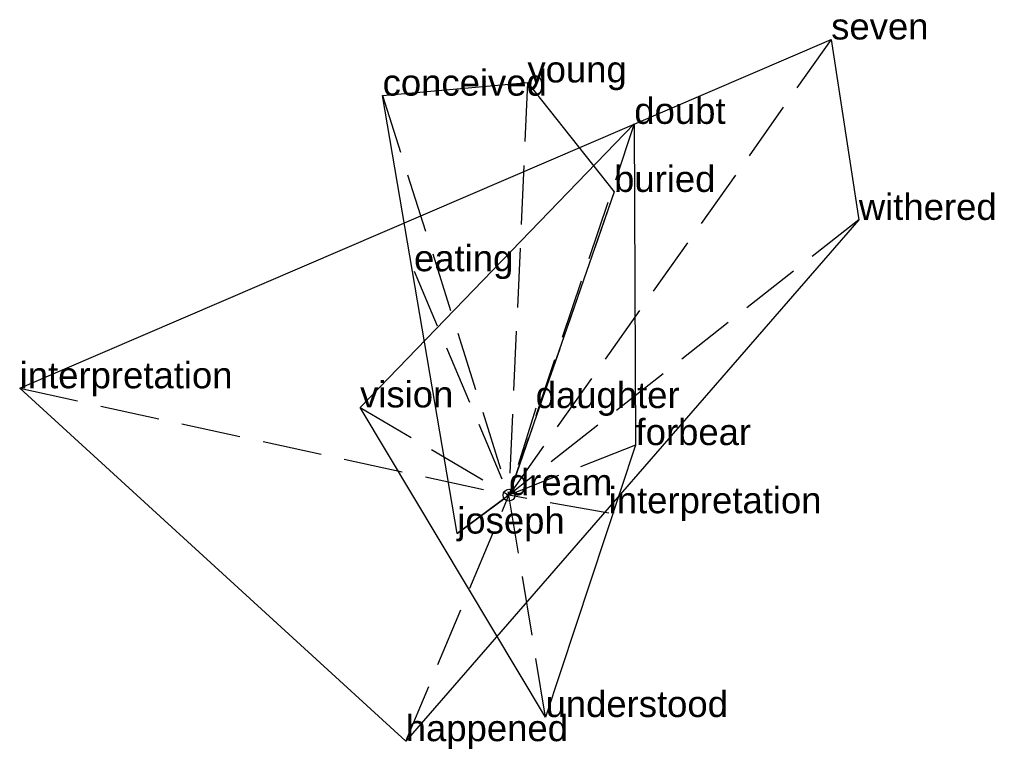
# Model space of a CAD drawing. Extents: x -2.06 to 2.09, y -1.07 to 2.01.
import ezdxf

# ---------------------------------------------------------------- set-up
doc = ezdxf.new("R2010")
doc.units = 0
doc.linetypes.add('DASHED2', pattern=[0.3, 0.25, -0.05])
for name, color, linetype in [('TEXT_nt', 1, 'CONTINUOUS'), ('TEXT_ot', 1, 'CONTINUOUS'), ('TEXT_q', 1, 'CONTINUOUS')]:
    doc.layers.add(name, color=color, linetype=linetype)
doc.styles.get("Standard").update_dxf_attribs({"font": 'arial.ttf'})

# ---------------------------------------------------------------- blocks, each defined once
blk = doc.blocks.new('ot')
at = {"layer": 'LINES_ot', "linetype": 'DASHED2'}
for p in [(0.5282, 1.5658), (-0.6272, 0.3703), (0.5335, 0.2113), (0, 0), (0.4202, -0.0762), (0.154, -0.9353)]:
    blk.add_line(p, (0, 0), dxfattribs=at)
at = {"layer": 'ORIGIN_ot'}
blk.add_circle((0, 0), 0.025, dxfattribs=at)
at = {"layer": 'TEXT_ot'}
for s, p in [('doubt', (0.5282, 1.5658)), ('vision', (-0.6272, 0.3703)), ('forbear', (0.5335, 0.2113)), ('dream', (0, 0)), ('interpretation', (0.4202, -0.0762)), ('understood', (0.154, -0.9353))]:
    blk.add_text(s, height=0.11, dxfattribs=at).set_placement(p)
blk = doc.blocks.new('nt')
at = {"layer": 'LINES_nt', "linetype": 'DASHED2'}
for p in [(0.0778, 1.7406), (-0.5324, 1.6849), (0.443, 1.2789), (0.1126, 0.3674), (-0.2179, -0.1618), (0, 0)]:
    blk.add_line(p, (0, 0), dxfattribs=at)
at = {"layer": 'ORIGIN_nt'}
blk.add_circle((0, 0), 0.025, dxfattribs=at)
at = {"layer": 'TEXT_nt'}
for s, p in [('conceived', (-0.5324, 1.6849)), ('young', (0.0778, 1.7406)), ('buried', (0.443, 1.2789)), ('daughter', (0.1126, 0.3674)), ('dream', (0, 0)), ('joseph', (-0.2179, -0.1618))]:
    blk.add_text(s, height=0.11, dxfattribs=at).set_placement(p)
blk = doc.blocks.new('q')
at = {"layer": 'LINES_q', "linetype": 'DASHED2'}
for p in [(1.3579, 1.9217), (1.4744, 1.1609), (-0.4001, 0.9443), (-2.0618, 0.4508), (-0.4349, -1.0372), (0, 0)]:
    blk.add_line(p, (0, 0), dxfattribs=at)
at = {"layer": 'ORIGIN_q'}
blk.add_circle((0, 0), 0.025, dxfattribs=at)
at = {"layer": 'TEXT_q'}
for s, p in [('seven', (1.3579, 1.9217)), ('withered', (1.4744, 1.1609)), ('eating', (-0.4001, 0.9443)), ('interpretation', (-2.0618, 0.4508)), ('dream', (0, 0)), ('happened', (-0.4349, -1.0372))]:
    blk.add_text(s, height=0.11, dxfattribs=at).set_placement(p)

msp = doc.modelspace()

# ---------------------------------------------------------------- linework, layer by layer
at = {"layer": 'OUTLINE_nt', "linetype": 'CONTINUOUS'}
msp.add_polyline3d([(-0.2179, -0.1618, 0), (-0.5324, 1.6849, 0), (0.0778, 1.7406, 0), (0.443, 1.2789, 0), (0, 0, 0), (-0.2179, -0.1618, 0)], close=True, dxfattribs=at)
at = {"layer": 'OUTLINE_ot', "linetype": 'CONTINUOUS'}
msp.add_polyline3d([(0.154, -0.9353, 0), (-0.6272, 0.3703, 0), (0.5282, 1.5658, 0), (0.5335, 0.2113, 0), (0.154, -0.9353, 0)], close=True, dxfattribs=at)
at = {"layer": 'OUTLINE_q', "linetype": 'CONTINUOUS'}
msp.add_polyline3d([(-0.4349, -1.0372, 0), (-2.0618, 0.4508, 0), (1.3579, 1.9217, 0), (1.4744, 1.1609, 0), (-0.4349, -1.0372, 0)], close=True, dxfattribs=at)

# ---------------------------------------------------------------- block references
for name in ['q', 'nt', 'ot']:
    msp.add_blockref(name, (0, 0))

doc.saveas('drawing.dxf')
